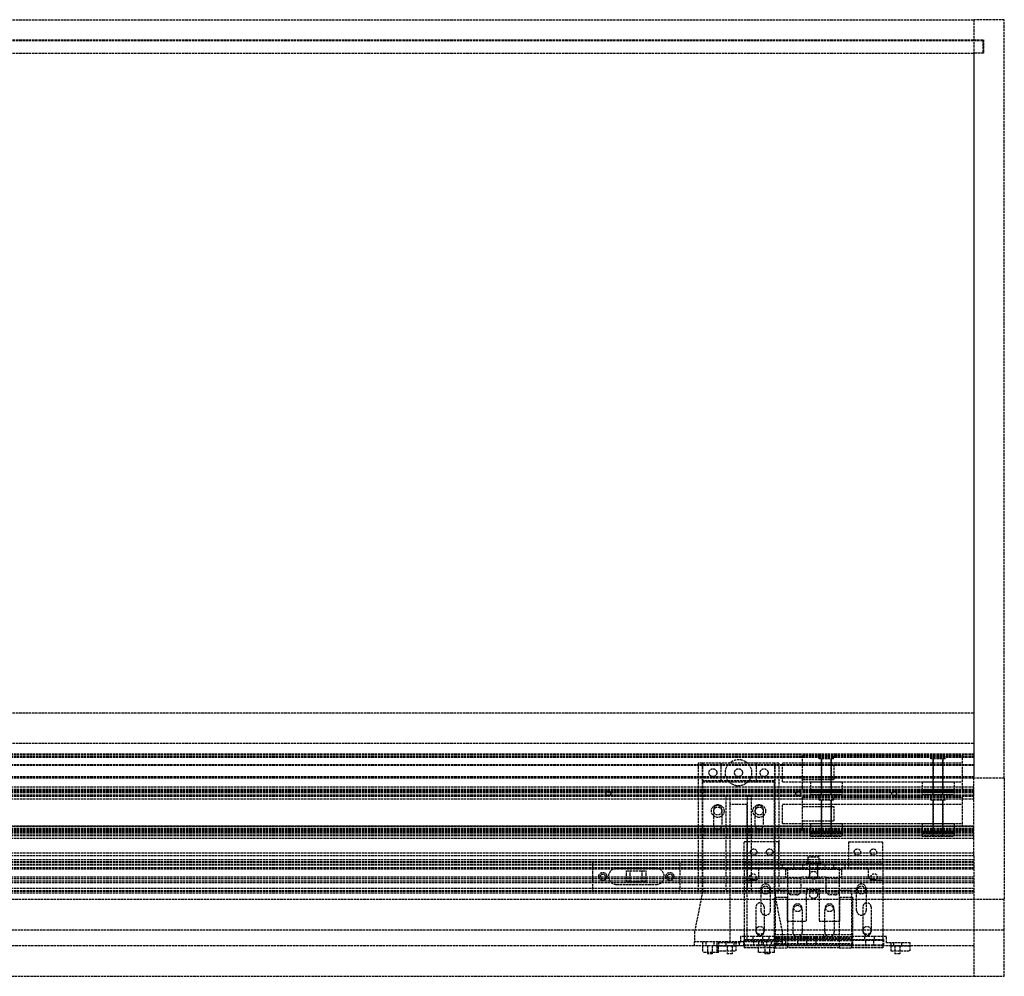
# Model space of a CAD drawing. Header units: millimetres. Extents: x 0 to 2538, y 0 to 599.
# Tile 3 of 3: x 1921 to 2538, y 0 to 599. Entities that reach past the tile are written whole.
import ezdxf

# ---------------------------------------------------------------- set-up
doc = ezdxf.new("R2010")
doc.units = ezdxf.units.MM
doc.header["$LTSCALE"] = 10
doc.linetypes.add('ALLCAD_Strich', pattern=[0.2, 0.15, -0.05])
doc.layers.add('BESCH_KONT_sich_schn_grun_2d', color=10, linetype='Continuous')

msp = doc.modelspace()

# ---------------------------------------------------------------- linework, layer by layer
at = {"layer": 'BESCH_KONT_sich_schn_grun_2d', "linetype": 'ALLCAD_Strich'}
for p, q in [((19, 599), (2519, 599)), ((2519, 599), (2519, 586.4)), ((2538, 599), (2519, 599)), ((2519, 599), (2519, 125)), ((2538, 124), (2538, 599)), ((19, 586.4), (2519, 586.4)), ((1273, 586), (2519, 586)), ((2519, 586.4), (2525, 586.4)), ((2519, 586), (2524.5, 586)), ((2524.5, 586), (2524.5, 578)), ((2525, 586.4), (2525, 578)), ((19, 578), (2519, 578)), ((2525, 578), (2519, 578)), ((2519, 578), (2519, 125)), ((19, 165), (2519, 165)), ((19, 146), (2519, 146)), ((2519, 139), (19, 139)), ((2519, 138.5), (19, 138.5)), ((2519, 137.5), (19, 137.5)), ((2519, 137), (19, 137)), ((2411.5, 138.25), (2511.5, 138.25)), ((2411.5, 137), (2411.5, 138.25)), ((2411.5, 118.5), (2411.5, 137)), ((2422, 136.25), (2422, 138.25)), ((2422, 136.25), (2422, 138.25)), ((2431, 136.25), (2422, 136.25)), ((2431, 136.25), (2422, 136.25)), ((2423.5, 136.25), (2423.5, 117.25)), ((2423.5, 113.75), (2423.5, 136.25)), ((2429.5, 136.25), (2429.5, 117.25)), ((2429.5, 113.75), (2429.5, 136.25)), ((2431, 136.25), (2431, 138.25)), ((2431, 136.25), (2431, 138.25)), ((2492, 136.25), (2492, 138.25)), ((2492, 136.25), (2492, 138.25)), ((2501, 136.25), (2492, 136.25)), ((2501, 136.25), (2492, 136.25)), ((2493.5, 136.25), (2493.5, 117.25)), ((2493.5, 113.75), (2493.5, 136.25)), ((2499.5, 136.25), (2499.5, 117.25)), ((2499.5, 113.75), (2499.5, 136.25)), ((2501, 136.25), (2501, 138.25)), ((2501, 136.25), (2501, 138.25)), ((2511.48, 137), (2511.48, 137.01)), ((2511.48, 137), (2511.48, 137.01)), ((2511.48, 137), (2511.48, 137.01)), ((2511.48, 137), (2511.48, 137.01)), ((2511.48, 137.01), (2511.48, 137.01)), ((2511.48, 137.01), (2511.48, 137.01)), ((2511.48, 137.01), (2511.49, 137.01)), ((2511.48, 137), (2511.48, 137.01)), ((2511.48, 137), (2511.48, 137.01)), ((2511.48, 137), (2511.48, 137.01)), ((2511.49, 137.01), (2511.49, 137)), ((2511.49, 137), (2511.49, 137.01)), ((2511.49, 137), (2511.49, 137.01)), ((2511.49, 137.01), (2511.49, 137.01)), ((2511.49, 137.01), (2511.49, 137.01)), ((2511.49, 137), (2511.49, 137.01)), ((2511.49, 137), (2511.49, 137.01)), ((2511.49, 137), (2511.49, 137.01)), ((2511.49, 137), (2511.49, 137.01)), ((2511.49, 137), (2511.49, 137.01)), ((2511.49, 137), (2511.49, 137.01)), ((2511.5, 137.01), (2511.49, 137.01)), ((2511.5, 138.25), (2511.5, 137.01)), ((2511.5, 137), (2511.5, 137.01)), ((2511.5, 137), (2511.5, 137.01)), ((2511.5, 137), (2511.5, 137.01)), ((2511.5, 137.01), (2511.5, 137.01)), ((2511.5, 137.01), (2511.5, 137.01)), ((2511.5, 137), (2511.5, 137.01)), ((2511.5, 137), (2511.5, 137.01)), ((2511.5, 137), (2511.5, 137.01)), ((2511.5, 137), (2511.5, 137.01)), ((2511.5, 137), (2511.5, 118.5)), ((2519, 132.5), (19, 132.5)), ((2519, 132.09), (19, 132.09)), ((2349, 133.5), (2346.25, 133.5)), ((2346.25, 133.5), (2346.25, 53.5)), ((2348.75, 133.5), (2348.75, 53.5)), ((2349, 133.5), (2349, 121.5)), ((2360.5, 133.5), (2349, 133.5)), ((2360.5, 133.5), (2360.5, 121.5)), ((2382.5, 133.5), (2360.5, 133.5)), ((2382.5, 133.5), (2382.5, 121.5)), ((2394, 133.5), (2382.5, 133.5)), ((2396.75, 133.5), (2394, 133.5)), ((2394, 133.5), (2394, 121.5)), ((2394.25, 133.5), (2394.25, 53.5)), ((2396.75, 133.5), (2396.75, 53.5)), ((2399, 127.75), (2399, 133.75)), ((2399, 133.75), (2411.5, 133.75)), ((2411.5, 133.75), (2511.5, 133.75)), ((2411.5, 132.25), (2431.5, 132.25)), ((2411.5, 132.25), (2431.5, 132.25)), ((2431.5, 123.25), (2431.5, 132.25)), ((2431.5, 123.25), (2431.5, 132.25)), ((2519, 125), (19, 125)), ((2519, 124), (19, 124)), ((2519, 124), (19.02, 124)), ((2399, 121.75), (2399, 127.75)), ((2519, 115), (2519, 125)), ((2538, 124), (2519, 124)), ((2538, 124), (2538, 48)), ((2519, 118.5), (19, 118.5)), ((2394, 122.5), (2349, 122.5)), ((2349, 121.5), (2349, 53)), ((2360.5, 121.5), (2349, 121.5)), ((2382.5, 121.5), (2360.5, 121.5)), ((2394, 121.5), (2382.5, 121.5)), ((2394, 53), (2394, 121.5)), ((2399, 121.75), (2411.5, 121.75)), ((2411.5, 123.25), (2431.5, 123.25)), ((2411.5, 123.25), (2431.5, 123.25)), ((2411.5, 121.75), (2511.5, 121.75)), ((2411.5, 117.25), (2411.5, 118.5)), ((2411.5, 117.25), (2511.5, 117.25)), ((2416.5, 121.75), (2416.5, 116.96)), ((2416.5, 121.75), (2436.5, 121.75)), ((2436.5, 121.75), (2436.5, 116.96)), ((2486.5, 121.75), (2486.5, 116.96)), ((2486.5, 121.75), (2506.5, 121.75)), ((2506.5, 121.75), (2506.5, 116.96)), ((2511.5, 118.5), (2511.5, 117.25)), ((2519, 117), (19, 117)), ((2519, 116.5), (19, 116.5)), ((2519, 116), (19, 116)), ((2519, 115), (19, 115)), ((2519, 114.84), (19, 114.84)), ((2519, 113.5), (19, 113.5)), ((2519, 113.18), (19, 113.18)), ((2519, 113), (19, 113)), ((2519, 112.5), (19, 112.5)), ((2363.5, 113.5), (2363.5, 53.5)), ((2366, 113.5), (2366, 53.5)), ((2377, 113.5), (2377, 53.5)), ((2379.5, 113.5), (2379.5, 53.5)), ((2411.5, 112.25), (2511.5, 112.25)), ((2411.5, 111), (2411.5, 112.25)), ((2416.5, 116.96), (2436.5, 116.96)), ((2416.5, 115.9), (2416.5, 116.96)), ((2436.5, 115.9), (2416.5, 115.9)), ((2416.5, 115.9), (2416.5, 113.75)), ((2416.5, 115.25), (2436.5, 115.25)), ((2416.5, 113.75), (2436.5, 113.75)), ((2422, 110.25), (2422, 112.25)), ((2422, 110.25), (2422, 112.25)), ((2423.5, 113.75), (2423.5, 115.25)), ((2429.5, 113.75), (2429.5, 115.25)), ((2431, 110.25), (2431, 112.25)), ((2431, 110.25), (2431, 112.25)), ((2436.5, 116.96), (2436.5, 115.9)), ((2436.5, 115.9), (2436.5, 113.75)), ((2486.5, 116.96), (2506.5, 116.96)), ((2486.5, 115.9), (2486.5, 116.96)), ((2506.5, 115.9), (2486.5, 115.9)), ((2486.5, 115.9), (2486.5, 113.75)), ((2486.5, 115.25), (2506.5, 115.25)), ((2486.5, 113.75), (2506.5, 113.75)), ((2492, 110.25), (2492, 112.25)), ((2492, 110.25), (2492, 112.25)), ((2493.5, 113.75), (2493.5, 115.25)), ((2499.5, 113.75), (2499.5, 115.25)), ((2501, 110.25), (2501, 112.25)), ((2501, 110.25), (2501, 112.25)), ((2506.5, 116.96), (2506.5, 115.9)), ((2506.5, 115.9), (2506.5, 113.75)), ((2511.5, 112.25), (2511.5, 111.01)), ((2519, 113.5), (2519, 115)), ((2519, 113.18), (2519, 113.5)), ((2519, 77), (2519, 113.18)), ((2519, 111), (19, 111)), ((2366, 107.5), (2366, 29)), ((2377, 107.5), (2366, 107.5)), ((2377, 21.5), (2377, 107.5)), ((2399, 101.75), (2399, 107.75)), ((2399, 107.75), (2411.5, 107.75)), ((2411.5, 92.5), (2411.5, 111)), ((2411.5, 107.75), (2511.5, 107.75)), ((2411.5, 106.25), (2431.5, 106.25)), ((2411.5, 106.25), (2431.5, 106.25)), ((2431, 110.25), (2422, 110.25)), ((2431, 110.25), (2422, 110.25)), ((2423.5, 110.25), (2423.5, 91.25)), ((2423.5, 87.75), (2423.5, 110.25)), ((2429.5, 110.25), (2429.5, 91.25)), ((2429.5, 87.75), (2429.5, 110.25)), ((2431.5, 97.25), (2431.5, 106.25)), ((2431.5, 97.25), (2431.5, 106.25)), ((2501, 110.25), (2492, 110.25)), ((2501, 110.25), (2492, 110.25)), ((2493.5, 110.25), (2493.5, 91.25)), ((2493.5, 87.75), (2493.5, 110.25)), ((2499.5, 110.25), (2499.5, 91.25)), ((2499.5, 87.75), (2499.5, 110.25)), ((2511.48, 111), (2511.48, 111.01)), ((2511.48, 111), (2511.48, 111.01)), ((2511.48, 111), (2511.48, 111.01)), ((2511.48, 111), (2511.48, 111.01)), ((2511.48, 111.01), (2511.48, 111.01)), ((2511.48, 111.01), (2511.48, 111.01)), ((2511.48, 111.01), (2511.49, 111.01)), ((2511.48, 111), (2511.48, 111.01)), ((2511.48, 111), (2511.48, 111.01)), ((2511.48, 111), (2511.48, 111.01)), ((2511.49, 111.01), (2511.49, 111)), ((2511.49, 111), (2511.49, 111.01)), ((2511.49, 111), (2511.49, 111.01)), ((2511.49, 111.01), (2511.49, 111.01)), ((2511.49, 111.01), (2511.49, 111.01)), ((2511.49, 111), (2511.49, 111.01)), ((2511.49, 111), (2511.49, 111.01)), ((2511.49, 111), (2511.49, 111.01)), ((2511.49, 111), (2511.49, 111.01)), ((2511.49, 111), (2511.49, 111.01)), ((2511.49, 111), (2511.49, 111.01)), ((2511.5, 111.01), (2511.49, 111.01)), ((2511.5, 111), (2511.5, 111.01)), ((2511.5, 111), (2511.5, 111.01)), ((2511.5, 111), (2511.5, 111.01)), ((2511.5, 111.01), (2511.5, 111.01)), ((2511.5, 111.01), (2511.5, 111.01)), ((2511.5, 111), (2511.5, 111.01)), ((2511.5, 111), (2511.5, 111.01)), ((2511.5, 111), (2511.5, 111.01)), ((2511.5, 111), (2511.5, 111.01)), ((2511.5, 111), (2511.5, 92.5)), ((2356, 94.5), (2356, 104.5)), ((2361, 104.5), (2361, 94.5)), ((2382, 94.5), (2382, 104.5)), ((2387, 104.5), (2387, 94.5)), ((2399, 95.75), (2399, 101.75)), ((19, 94), (2519, 94)), ((2519, 94), (19, 94)), ((2399, 95.75), (2411.5, 95.75)), ((2411.5, 97.25), (2431.5, 97.25)), ((2411.5, 97.25), (2431.5, 97.25)), ((2411.5, 95.75), (2511.5, 95.75)), ((2416.5, 95.75), (2416.5, 90.96)), ((2416.5, 95.75), (2436.5, 95.75)), ((2436.5, 95.75), (2436.5, 90.96)), ((2486.5, 95.75), (2486.5, 90.96)), ((2486.5, 95.75), (2506.5, 95.75)), ((2506.5, 95.75), (2506.5, 90.96)), ((2519, 92.5), (19, 92.5)), ((2519, 91.5), (19, 91.5)), ((2519, 91), (19, 91)), ((2519, 90.5), (19, 90.5)), ((2519, 90), (19, 90)), ((2519, 89), (19, 89)), ((2519, 88), (19, 88)), ((2519, 92), (1686, 92)), ((2411.5, 91.25), (2411.5, 92.5)), ((2411.5, 91.25), (2511.5, 91.25)), ((2416.5, 90.96), (2436.5, 90.96)), ((2416.5, 89.9), (2416.5, 90.96)), ((2436.5, 89.9), (2416.5, 89.9)), ((2416.5, 89.9), (2416.5, 87.75)), ((2416.5, 89.25), (2436.5, 89.25)), ((2416.5, 87.75), (2436.5, 87.75)), ((2423.5, 87.75), (2423.5, 89.25)), ((2429.5, 87.75), (2429.5, 89.25)), ((2436.5, 90.96), (2436.5, 89.9)), ((2436.5, 89.9), (2436.5, 87.75)), ((2486.5, 90.96), (2506.5, 90.96)), ((2486.5, 89.9), (2486.5, 90.96)), ((2506.5, 89.9), (2486.5, 89.9)), ((2486.5, 89.9), (2486.5, 87.75)), ((2486.5, 89.25), (2506.5, 89.25)), ((2486.5, 87.75), (2506.5, 87.75)), ((2493.5, 87.75), (2493.5, 89.25)), ((2499.5, 87.75), (2499.5, 89.25)), ((2506.5, 90.96), (2506.5, 89.9)), ((2506.5, 89.9), (2506.5, 87.75)), ((2511.5, 92.5), (2511.5, 91.25)), ((2519, 86.25), (19, 86.25)), ((2396.5, 84.25), (2375, 84.25)), ((2375, 70.5), (2375, 84.25)), ((2396.5, 84.25), (2396.5, 70.5)), ((2440.5, 84.25), (2440.5, 70.5)), ((2440.5, 84.25), (2462, 84.25)), ((2462, 70.5), (2462, 84.25)), ((2519, 77), (19, 77)), ((2519, 75.5), (19, 75.5)), ((2422, 74.5), (2415, 74.5)), ((2415, 74.5), (2415, 70.5)), ((2422, 70.5), (2422, 74.5)), ((2519, 75.5), (2519, 77)), ((2519, 75.5), (2519, 29)), ((2519, 73), (19, 73)), ((2519, 71.75), (19, 71.75)), ((2519, 71.25), (19, 71.25)), ((2519, 69.5), (19, 69.5)), ((2519, 68), (19, 68)), ((2519, 70), (1509, 70)), ((2280, 71.75), (2280, 53.25)), ((2335, 53.25), (2335, 71.75)), ((2375, 70.5), (2415, 70.5)), ((2375, 70.5), (2375, 29)), ((2396.5, 70.5), (2396.5, 67.5)), ((2398.89, 70.5), (2398.89, 67.5)), ((2405.89, 70.5), (2405.89, 67.5)), ((2411.5, 70.5), (2411.5, 67.5)), ((2414, 71), (2423, 71)), ((2414, 71), (2414, 70.5)), ((2415, 70.5), (2422, 70.5)), ((2416, 67.5), (2416, 70.5)), ((2416, 70.5), (2416, 62)), ((2421, 67.5), (2421, 70.5)), ((2421, 70.5), (2421, 62)), ((2422, 70.5), (2462, 70.5)), ((2423, 71), (2423, 70.5)), ((2425.5, 70.5), (2425.5, 67.5)), ((2431.11, 70.5), (2431.11, 67.5)), ((2438.11, 70.5), (2438.11, 67.5)), ((2440.5, 70.5), (2440.5, 67.5)), ((2462, 70.5), (2462, 29)), ((2401, 67), (1603, 67)), ((2401, 62), (1603, 62)), ((2285, 62.51), (2285.01, 62.51)), ((2285, 62.51), (2285.01, 62.51)), ((2285, 62.5), (2285, 62.51)), ((2285, 62.51), (2285.01, 62.51)), ((2285, 62.51), (2285.01, 62.51)), ((2285, 62.51), (2285.01, 62.51)), ((2285, 62.51), (2285.01, 62.51)), ((2285, 62.51), (2285, 62.51)), ((2285, 62.51), (2285, 62.51)), ((2285, 62.51), (2285.01, 62.51)), ((2285, 62.5), (2285, 62.49)), ((2285, 62.5), (2285.01, 62.5)), ((2285, 62.5), (2285.01, 62.5)), ((2285, 62.5), (2285.01, 62.5)), ((2285, 62.5), (2285.01, 62.5)), ((2285, 62.5), (2285, 62.5)), ((2285, 62.5), (2285.01, 62.5)), ((2285, 62.5), (2285, 62.5)), ((2285, 62.5), (2285.01, 62.5)), ((2285, 62.5), (2285, 62.5)), ((2285, 62.5), (2285.01, 62.5)), ((2285, 62.5), (2285.01, 62.5)), ((2285, 62.5), (2285.01, 62.5)), ((2285, 62.49), (2285.01, 62.49)), ((2285, 62.49), (2285.01, 62.49)), ((2285, 62.49), (2285, 62.49)), ((2285, 62.49), (2285.01, 62.49)), ((2285, 62.49), (2285.01, 62.49)), ((2285, 62.49), (2285.01, 62.49)), ((2285, 62.49), (2285.01, 62.49)), ((2285, 62.49), (2285.01, 62.49)), ((2285, 62.49), (2285, 62.49)), ((2285.01, 62.5), (2285.01, 62.51)), ((2285.01, 62.51), (2285.01, 62.51)), ((2285.01, 62.51), (2285.01, 62.51)), ((2285.01, 62.5), (2285.01, 62.49)), ((2285.01, 62.5), (2285.01, 62.5)), ((2285.01, 62.5), (2285.01, 62.5)), ((2285.01, 62.5), (2285.01, 62.5)), ((2285.01, 62.49), (2285.01, 62.49)), ((2285.01, 62.49), (2285.01, 62.49)), ((2320, 67.5), (2295, 67.5)), ((2301.25, 66), (2313.75, 66)), ((2301.25, 59), (2301.25, 66)), ((2303.75, 59), (2303.75, 66)), ((2311.25, 59), (2311.25, 66)), ((2313.75, 59), (2313.75, 66)), ((2375.02, 67.5), (2375, 67.5)), ((2375, 67.49), (2375, 67.5)), ((2375, 67.5), (2375, 67.5)), ((2375, 67.49), (2375, 67.5)), ((2375, 67.5), (2375, 67.5)), ((2375, 67.5), (2375, 67.5)), ((2375, 67.49), (2375, 67.49)), ((2375, 67.49), (2375, 67.49)), ((2375.01, 67.5), (2375.01, 67.49)), ((2375.01, 67.5), (2375.01, 67.49)), ((2375.01, 67.5), (2375.01, 67.49)), ((2375.01, 67.5), (2375.01, 67.5)), ((2375.01, 67.5), (2375.01, 67.5)), ((2375.01, 67.5), (2375.01, 67.5)), ((2375.01, 67.49), (2375.01, 67.5)), ((2375.01, 67.5), (2375.01, 67.49)), ((2375.01, 67.5), (2375.01, 67.5)), ((2375.01, 67.49), (2375.01, 67.49)), ((2375.01, 67.49), (2375.01, 67.49)), ((2375.01, 67.49), (2375.01, 67.49)), ((2375.02, 67.5), (2375.02, 67.49)), ((2411.5, 67.5), (2375.02, 67.5)), ((2375.02, 67.49), (2375.02, 67.5)), ((2375.02, 67.5), (2375.02, 67.5)), ((2375.02, 67.49), (2375.02, 67.5)), ((2375.02, 67.5), (2375.02, 67.5)), ((2375.02, 67.49), (2375.02, 67.49)), ((2375.02, 67.49), (2375.02, 67.49)), ((2384, 67.5), (2384, 62.5)), ((2402.5, 67.5), (2384, 67.5)), ((2401, 67), (2436, 67)), ((2401, 67), (2401, 62)), ((2401, 62), (2410.5, 62)), ((2402.5, 53.75), (2402.5, 67.5)), ((2410.5, 62), (2410.5, 53.5)), ((2426.5, 62), (2410.5, 62)), ((2411.5, 67.5), (2425.5, 67.5)), ((2414, 62), (2414, 61.5)), ((2416, 67), (2416, 62)), ((2421, 67), (2421, 62)), ((2423, 62), (2423, 61.5)), ((2425.5, 67.5), (2462, 67.5)), ((2426.5, 53.5), (2426.5, 62)), ((2426.5, 62), (2436, 62)), ((2434.5, 67.5), (2434.5, 53.75)), ((2453, 67.5), (2434.5, 67.5)), ((2436, 67), (2436, 62)), ((2519, 67), (2436, 67)), ((2519, 62), (2436, 62)), ((2453, 62.5), (2453, 67.5)), ((2519, 61), (19, 61)), ((2519, 59.5), (19, 59.5)), ((2519, 58.5), (1210, 58.5)), ((2295, 57.5), (2320, 57.5)), ((2313.75, 59), (2301.25, 59)), ((2381.5, 60), (2375, 60)), ((2414, 61.5), (2423, 61.5)), ((2462, 60), (2455.5, 60)), ((2519, 55), (19, 55)), ((2519, 53.25), (19, 53.25)), ((2519, 53), (19, 53)), ((2519, 52), (1217.5, 52)), ((2519, 53.5), (1219.5, 53.5)), ((2349, 53), (2344.2, 29)), ((2385.5, 54.75), (2385.5, 41.25)), ((2391.5, 41.25), (2391.5, 54.75)), ((2399, 28), (2394, 53)), ((2394, 19.5), (2394, 49.5)), ((2394, 49.5), (2402, 49.5)), ((2394.5, 53.75), (2394.5, 29)), ((2402.5, 53.75), (2394.5, 53.75)), ((2402, 49.5), (2402, 34.5)), ((2402.5, 29), (2402.5, 53.75)), ((2408, 51), (2405, 51)), ((2414, 34.5), (2414, 54.5)), ((2414, 54.5), (2422, 54.5)), ((2422, 54.5), (2422, 34.5)), ((2432, 51), (2429, 51)), ((2434.5, 53.75), (2434.5, 29)), ((2442.5, 53.75), (2434.5, 53.75)), ((2435, 49.5), (2443, 49.5)), ((2435, 34.5), (2435, 49.5)), ((2442.5, 29), (2442.5, 53.75)), ((2443, 49.5), (2443, 19.5)), ((2445.5, 41.25), (2445.5, 54.75)), ((2451.5, 54.75), (2451.5, 41.25)), ((2538, 48), (0, 48)), ((2382.5, 28), (2382.5, 43.5)), ((2387.5, 43.5), (2387.5, 28)), ((2449.5, 28), (2449.5, 43.5)), ((2454.5, 43.5), (2454.5, 28)), ((2538, 29), (2538, 48)), ((2405.5, 41.25), (2405.5, 29)), ((2411.5, 29), (2411.5, 41.25)), ((2425.5, 29), (2425.5, 41.25)), ((2431.5, 41.25), (2431.5, 29)), ((2402, 34.5), (2414, 34.5)), ((2422, 34.5), (2435, 34.5)), ((0, 29), (2538, 29)), ((2344.2, 29), (2344, 28)), ((2344, 28), (2344, 21.5)), ((2366, 29), (2366, 21.5)), ((2372.75, 25), (2372.75, 21)), ((2375, 25), (2372.75, 25)), ((2375, 29), (2375, 17.75)), ((2394, 25), (2375, 25)), ((2380.5, 25), (2380.5, 23)), ((2386.5, 25), (2386.5, 23)), ((2390.5, 25), (2390.5, 23)), ((2443, 26), (2394, 26)), ((2394, 25), (2425, 25)), ((2394.5, 29), (2394.5, 17.75)), ((2395.5, 25), (2395.5, 23)), ((2399, 21.5), (2399, 28)), ((2402.5, 17.75), (2402.5, 29)), ((2405.5, 29), (2405.5, 27.75)), ((2411.5, 27.75), (2411.5, 29)), ((2413.5, 25), (2413.5, 23)), ((2414.5, 25), (2414.5, 23)), ((2418.5, 25), (2418.5, 23)), ((2420, 25), (2420, 23)), ((2425, 25), (2425, 26)), ((2425, 25), (2443, 25)), ((2425.5, 27.75), (2425.5, 29)), ((2431.5, 29), (2431.5, 27.75)), ((2434.5, 29), (2434.5, 17.75)), ((2442.5, 17.75), (2442.5, 29)), ((2462, 25), (2443, 25)), ((2450.5, 25), (2450.5, 23)), ((2456.5, 25), (2456.5, 23)), ((2462, 29), (2462, 17.75)), ((2464.25, 25), (2462, 25)), ((2464.25, 21), (2464.25, 25)), ((2519, 29), (2519, 0)), ((2538, 0), (2538, 29)), ((2358, 19), (1773, 19)), ((2372.75, 21.5), (2344, 21.5)), ((2344, 19), (2344, 21.5)), ((2349, 21.5), (2349, 19)), ((2349, 19), (2349, 15)), ((2351, 21.5), (2351, 19)), ((2352, 19), (2352, 14)), ((2355, 19), (2355, 14)), ((2356, 21.5), (2356, 19)), ((2370, 21), (2358, 21)), ((2358, 21), (2358, 16)), ((2358, 19), (2370, 19)), ((2370, 19), (2358, 19)), ((2359, 21.5), (2359, 19)), ((2359, 15), (2359, 19)), ((2363.5, 21), (2363.5, 19)), ((2364.5, 19), (2364.5, 14)), ((2367.5, 19), (2367.5, 14)), ((2368.5, 21), (2368.5, 19)), ((2372.75, 21), (2370, 21)), ((2370, 16), (2370, 21)), ((2374.75, 19), (2370, 19)), ((2375, 19), (2370, 19)), ((2372, 21), (2372, 19)), ((2374.75, 21.5), (2372.75, 21.5)), ((2374.75, 23), (2375, 23)), ((2374.75, 19), (2374.75, 23)), ((2375, 21.5), (2374.75, 21.5)), ((2375, 23), (2394, 23)), ((2394, 22.5), (2375, 22.5)), ((2389, 21.5), (2375, 21.5)), ((2394, 19.5), (2375, 19.5)), ((2462, 19), (2375, 19)), ((2377, 21.52), (2376.99, 21.52)), ((2377, 21.52), (2376.99, 21.52)), ((2377, 21.52), (2376.99, 21.52)), ((2376.99, 21.52), (2376.99, 21.51)), ((2376.99, 21.52), (2376.99, 21.52)), ((2376.99, 21.52), (2376.99, 21.52)), ((2377, 21.52), (2376.99, 21.52)), ((2377, 21.52), (2376.99, 21.52)), ((2377, 21.52), (2376.99, 21.52)), ((2377, 21.52), (2376.99, 21.52)), ((2376.99, 21.5), (2376.99, 21.51)), ((2377, 21.51), (2376.99, 21.51)), ((2377, 21.51), (2376.99, 21.51)), ((2376.99, 21.51), (2377, 21.51)), ((2377, 21.51), (2376.99, 21.51)), ((2377, 21.51), (2376.99, 21.51)), ((2376.99, 21.51), (2376.99, 21.51)), ((2376.99, 21.51), (2376.99, 21.51)), ((2377, 21.51), (2376.99, 21.51)), ((2377, 21.51), (2376.99, 21.51)), ((2377, 21.51), (2376.99, 21.51)), ((2377, 21.51), (2376.99, 21.51)), ((2377, 21.5), (2376.99, 21.5)), ((2377, 21.5), (2376.99, 21.5)), ((2377, 21.5), (2376.99, 21.5)), ((2376.99, 21.5), (2376.99, 21.5)), ((2376.99, 21.5), (2376.99, 21.5)), ((2377, 21.5), (2376.99, 21.5)), ((2377, 21.5), (2376.99, 21.5)), ((2377, 21.5), (2376.99, 21.5)), ((2381, 22.5), (2381, 19.5)), ((2384, 21.5), (2384, 19)), ((2384, 15), (2384, 19)), ((2386, 22.5), (2386, 19.5)), ((2387, 21.5), (2387, 19)), ((2388, 19), (2388, 14)), ((2389, 22.5), (2389, 19.5)), ((2399, 21.5), (2389, 21.5)), ((2391, 19), (2391, 14)), ((2392, 21.5), (2392, 19)), ((2394, 24), (2443, 24)), ((2394, 23.5), (2443, 23.5)), ((2425, 23), (2394, 23)), ((2394, 22.5), (2425, 22.5)), ((2394, 20.5), (2443, 20.5)), ((2425, 19.5), (2394, 19.5)), ((2394, 19.5), (2394, 19)), ((2394, 15), (2394, 19)), ((2395.5, 22.5), (2395.5, 19.5)), ((2399, 19), (2399, 21.5)), ((2401, 22.5), (2401, 19.5)), ((2408.5, 22.5), (2408.5, 19.5)), ((2414, 22.5), (2414, 19.5)), ((2420, 22.5), (2420, 19.5)), ((2425, 23), (2425, 24)), ((2425, 22.5), (2425, 23.5)), ((2443, 23), (2425, 23)), ((2425, 22.5), (2443, 22.5)), ((2425, 19.5), (2425, 20.5)), ((2443, 19.5), (2425, 19.5)), ((2443, 23), (2462, 23)), ((2462, 22.5), (2443, 22.5)), ((2462, 19.5), (2443, 19.5)), ((2451, 22.5), (2451, 19.5)), ((2456, 22.5), (2456, 19.5)), ((2462, 23), (2462.25, 23)), ((2467, 19), (2462, 19)), ((2462.25, 23), (2462.25, 19)), ((2467, 19), (2462.25, 19)), ((2467, 21), (2464.25, 21)), ((2467, 21), (2467, 16)), ((2479, 21), (2467, 21)), ((2467, 19), (2479, 19)), ((2479, 19), (2467, 19)), ((2468.5, 21), (2468.5, 19)), ((2469.5, 19), (2469.5, 14)), ((2472.5, 19), (2472.5, 14)), ((2473.5, 21), (2473.5, 19)), ((2479, 16), (2479, 21)), ((2519, 19), (2479, 19)), ((2359, 15), (2349, 15)), ((2355, 14), (2352, 14)), ((2358, 16), (2370, 16)), ((2367.5, 14), (2364.5, 14)), ((2394.5, 17.75), (2375, 17.75)), ((2394, 15), (2384, 15)), ((2391, 14), (2388, 14)), ((2394.5, 17.75), (2402.5, 17.75)), ((2434.5, 17.75), (2402.5, 17.75)), ((2434.5, 17.75), (2442.5, 17.75)), ((2462, 17.75), (2442.5, 17.75)), ((2467, 16), (2479, 16)), ((2472.5, 14), (2469.5, 14)), ((1264, 0), (2519, 0)), ((2519, 0), (2538, 0))]:
    msp.add_line(p, q, dxfattribs=at)
for centre, radius in [((2371.5, 127.5), 8.25), ((2355.5, 127.5), 2.5), ((2355.5, 127.5), 2.5), ((2371.5, 127.5), 2.5), ((2387.5, 127.5), 2.5), ((2387.5, 127.5), 2.5), ((2290, 114.5), 1.5), ((2409, 114.5), 1.5), ((2469, 114.5), 1.5), ((2358.5, 103.5), 4), ((2358.5, 103.5), 2.5), ((2384.5, 103.5), 4), ((2384.5, 103.5), 2.5), ((2381, 77.75), 2), ((2391, 77.75), 2), ((2446, 77.75), 2), ((2456, 77.75), 2), ((2286.5, 62.5), 2.5), ((2286.5, 62.5), 1.5), ((2328.5, 62.5), 2.5), ((2328.5, 62.5), 1.5), ((2380.5, 62.25), 2), ((2418.5, 63.25), 2.5), ((2456.5, 62.25), 2), ((2388.5, 54), 2.5), ((2448.5, 54), 2.5), ((2418.5, 51.25), 2.5), ((2408.5, 43), 2.5), ((2428.5, 43), 2.5), ((2385, 28.75), 2.5), ((2452, 28.75), 2.5)]:
    msp.add_circle(centre, radius, dxfattribs=at)
for centre, radius, start, end in [((2358.5, 104.5), 2.5, 360, 180), ((2384.5, 104.5), 2.5, 360, 180), ((2358.5, 94.5), 2.5, 180, 360), ((2384.5, 94.5), 2.5, 180, 360), ((2295, 62.5), 5, 90, 270), ((2320, 62.5), 5, 270, 90), ((2375, 67.5), 0.00271, 0, 90), ((2375, 67.5), 0.00116, 90, 180), ((2375, 67.5), 0.00116, 0, 90), ((2375, 67.5), 0.00271, 90, 180), ((2375, 67.49), 0.00271, 180, 270), ((2375, 67.49), 0.00271, 270, 0), ((2375, 67.49), 0.00116, 270, 0), ((2375, 67.49), 0.00116, 180, 270), ((2375.02, 67.5), 0.00271, 90, 180), ((2375.01, 67.5), 0.00217, 0, 90), ((2375.01, 67.49), 0.00093, 0, 90), ((2375.02, 67.49), 0.00271, 180, 270), ((2375.01, 67.49), 0.00217, 270, 0), ((2375.01, 67.49), 0.00093, 270, 0), ((2375.02, 67.5), 0.00271, 0, 90), ((2375.02, 67.5), 0.00116, 90, 180), ((2375.02, 67.5), 0.00116, 0, 90), ((2375.02, 67.49), 0.00271, 270, 0), ((2375.02, 67.49), 0.00116, 270, 0), ((2375.02, 67.49), 0.00116, 180, 270), ((2381.5, 62.5), 2.5, 270, 360), ((2455.5, 62.5), 2.5, 180, 270), ((2388.5, 54.75), 3, 360, 180), ((2448.5, 54.75), 3, 0, 180), ((2405, 53.5), 2.5, 180, 270), ((2408, 53.5), 2.5, 270, 360), ((2429, 53.5), 2.5, 180, 270), ((2432, 53.5), 2.5, 270, 360), ((2385, 43.5), 2.5, 360, 180), ((2408.5, 41.25), 3, 360, 180), ((2428.5, 41.25), 3, 0, 180), ((2452, 43.5), 2.5, 360, 180), ((2388.5, 41.25), 3, 180, 360), ((2448.5, 41.25), 3, 180, 0), ((2385, 28), 2.5, 180, 360), ((2408.5, 27.75), 3, 180, 360), ((2428.5, 27.75), 3, 180, 0), ((2452, 28), 2.5, 180, 360)]:
    msp.add_arc(centre, radius, start, end, dxfattribs=at)

doc.saveas('drawing.dxf')
